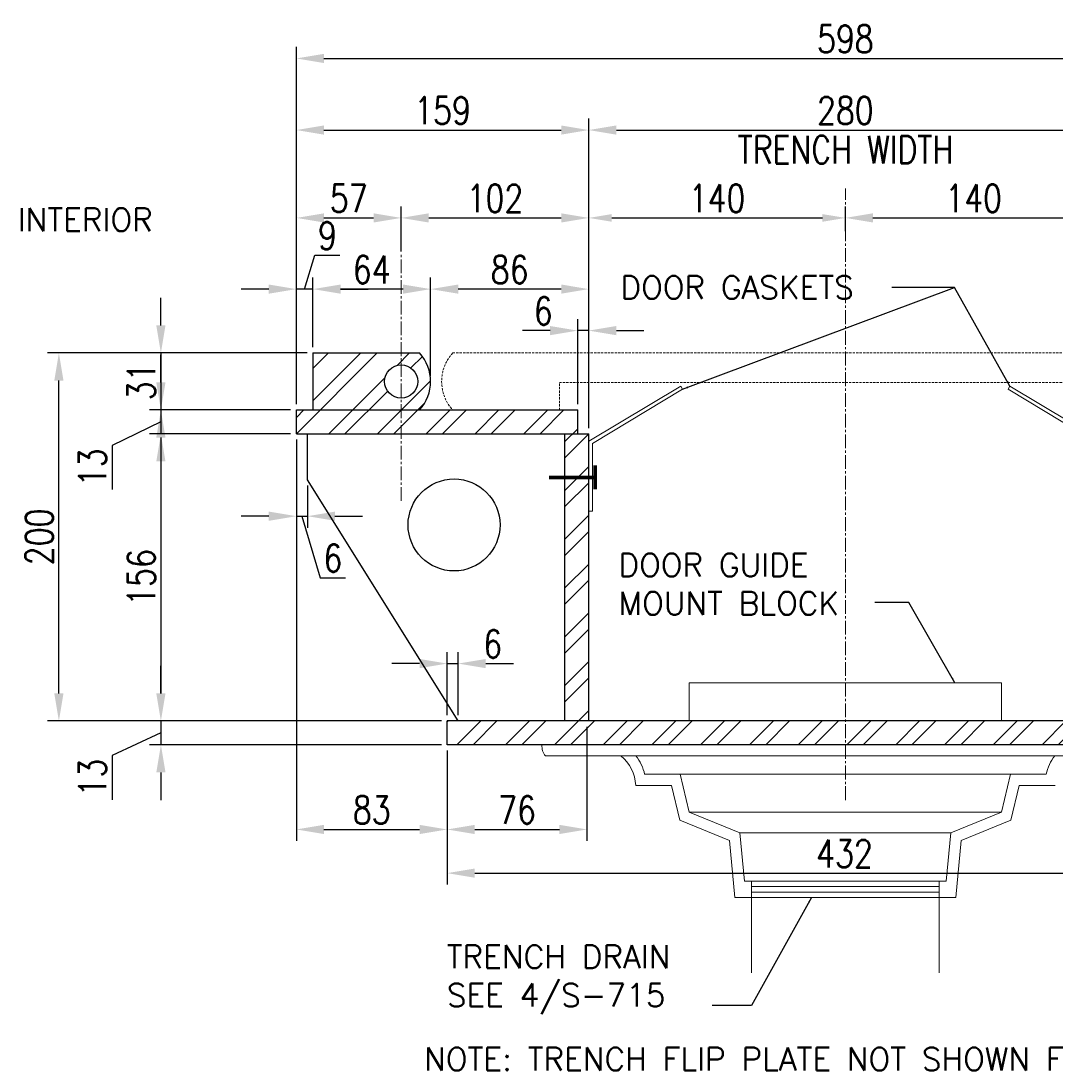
# Model space of a CAD drawing. Header units: millimetres. Extents: x -206 to 20211, y -8708 to 5000.
# Tile 2 of 9: x 6377 to 6939, y -7823 to -7252. Entities that reach past the tile are written whole.
import ezdxf

# ---------------------------------------------------------------- set-up
doc = ezdxf.new("R2010")
doc.units = ezdxf.units.MM
doc.linetypes.add('CENTER2', pattern=[1.125, 0.75, -0.125, 0.125, -0.125])
doc.linetypes.add('HIDDEN2', pattern=[0.1875, 0.125, -0.0625])
for name, color, linetype, lineweight in [('S-SDEL-CNTR', 1, 'CENTER2', 9), ('S-SDEL-DIMS', 91, 'Continuous', 25), ('S-SDEL-HIDD', 1, 'HIDDEN2', 18), ('S-SDEL-LW18', 190, 'Continuous', 18), ('S-SDEL-LW25', 91, 'Continuous', 25), ('S-SDEL-LW70', 234, 'Continuous', 70), ('S-SDEL-PATT', 170, 'Continuous', 18), ('S-SDEL-TEXT', 2, 'Continuous', 25)]:
    doc.layers.add(name, color=color, linetype=linetype, lineweight=lineweight)
doc.styles.get("Standard").update_dxf_attribs({"font": 'romans.shx', "width": 0.8, "height": 3})
doc.styles.add('STD1', font='simplex', dxfattribs={"height": 0.1})
doc.dimstyles.new('Annotative', dxfattribs={"dimscale": 0, "dimtxt": 2.5, "dimasz": 2.5, "dimexe": 1.25, "dimexo": 0.625, "dimtad": 1, "dimdec": 0, "dimzin": 9, "dimdsep": 32, "dimtxsty": 'Standard', "dimcen": 2.5, "dimadec": 0, "dimazin": 0, "dimtfac": 1, "dimtdec": 0, "dimtmove": 1, "dimatfit": 3, "dimfxl": 1, "dimarcsym": 0})

# ---------------------------------------------------------------- blocks, each defined once
blk = doc.blocks.new('*D60')
at = {"layer": 'Defpoints', "color": 0, "transparency": 16777216}
for p in [(6535.82, -7432.53), (6453.16, -7463.53), (6526.82, -7463.53)]:
    blk.add_point(p, dxfattribs=at)
at = {"layer": 'S-SDEL-DIMS', "color": 0, "lineweight": -2, "transparency": 16777216}
for p, q in [((6453.16, -7417.53), (6453.16, -7402.53)), ((6532.7, -7432.53), (6446.91, -7432.53)), ((6453.16, -7432.53), (6453.16, -7463.53)), ((6523.7, -7463.53), (6446.91, -7463.53)), ((6453.16, -7478.53), (6453.16, -7493.53))]:
    blk.add_line(p, q, dxfattribs=at)
at = {"layer": 'S-SDEL-DIMS', "color": 0, "transparency": 16777216}
for points in [[(6450.66, -7417.53), (6455.66, -7417.53), (6453.16, -7432.53)], [(6450.66, -7478.53), (6455.66, -7478.53), (6453.16, -7463.53)]]:
    blk.add_solid(points, dxfattribs=at)
at = {"layer": 'S-SDEL-DIMS', "color": 0, "transparency": 16777216, "insert": (6442.53, -7448.03), "char_height": 15, "attachment_point": 5, "rotation": 90}
blk.add_mtext('31', dxfattribs=at)
blk = doc.blocks.new('*D61')
at = {"layer": 'Defpoints', "color": 0, "transparency": 16777216}
for p in [(6526.82, -7463.53), (6453.16, -7476.53), (6526.82, -7476.53)]:
    blk.add_point(p, dxfattribs=at)
at = {"layer": 'S-SDEL-DIMS', "color": 0, "lineweight": -2, "transparency": 16777216}
for p, q in [((6453.16, -7448.53), (6453.16, -7433.53)), ((6523.7, -7463.53), (6446.91, -7463.53)), ((6453.16, -7463.53), (6453.16, -7476.53)), ((6453.16, -7463.53), (6453.16, -7476.53)), ((6453.16, -7470.03), (6426.59, -7482.77)), ((6523.7, -7476.53), (6446.91, -7476.53)), ((6426.59, -7482.77), (6426.59, -7506.73)), ((6453.16, -7491.53), (6453.16, -7506.53))]:
    blk.add_line(p, q, dxfattribs=at)
at = {"layer": 'S-SDEL-DIMS', "color": 0, "transparency": 16777216}
for points in [[(6450.66, -7448.53), (6455.66, -7448.53), (6453.16, -7463.53)], [(6450.66, -7491.53), (6455.66, -7491.53), (6453.16, -7476.53)]]:
    blk.add_solid(points, dxfattribs=at)
at = {"layer": 'S-SDEL-DIMS', "color": 0, "transparency": 16777216, "insert": (6415.97, -7494.75), "char_height": 15, "attachment_point": 5, "rotation": 90}
blk.add_mtext('13', dxfattribs=at)
blk = doc.blocks.new('*D62')
at = {"layer": 'Defpoints', "color": 0, "transparency": 16777216}
for p in [(6526.82, -7476.53), (6453.16, -7632.53), (6608.82, -7632.53)]:
    blk.add_point(p, dxfattribs=at)
at = {"layer": 'S-SDEL-DIMS', "color": 0, "lineweight": -2, "transparency": 16777216}
for p, q in [((6523.7, -7476.53), (6446.91, -7476.53)), ((6453.16, -7491.53), (6453.16, -7617.53)), ((6605.7, -7632.53), (6446.91, -7632.53))]:
    blk.add_line(p, q, dxfattribs=at)
at = {"layer": 'S-SDEL-DIMS', "color": 0, "transparency": 16777216}
for points in [[(6450.66, -7491.53), (6455.66, -7491.53), (6453.16, -7476.53)], [(6450.66, -7617.53), (6455.66, -7617.53), (6453.16, -7632.53)]]:
    blk.add_solid(points, dxfattribs=at)
at = {"layer": 'S-SDEL-DIMS', "color": 0, "transparency": 16777216, "insert": (6442.53, -7554.53), "char_height": 15, "attachment_point": 5, "rotation": 90}
blk.add_mtext('156', dxfattribs=at)
blk = doc.blocks.new('*D63')
at = {"layer": 'Defpoints', "color": 0, "transparency": 16777216}
for p in [(6608.82, -7632.53), (6453.16, -7645.53), (6608.82, -7645.53)]:
    blk.add_point(p, dxfattribs=at)
at = {"layer": 'S-SDEL-DIMS', "color": 0, "lineweight": -2, "transparency": 16777216}
for p, q in [((6453.16, -7617.53), (6453.16, -7602.53)), ((6605.7, -7632.53), (6446.91, -7632.53)), ((6453.16, -7632.53), (6453.16, -7645.53)), ((6453.16, -7632.53), (6453.16, -7645.53)), ((6453.16, -7639.03), (6426.59, -7651.37)), ((6605.7, -7645.53), (6446.91, -7645.53)), ((6426.59, -7651.37), (6426.59, -7675.33)), ((6453.16, -7660.53), (6453.16, -7675.53))]:
    blk.add_line(p, q, dxfattribs=at)
at = {"layer": 'S-SDEL-DIMS', "color": 0, "transparency": 16777216}
for points in [[(6450.66, -7617.53), (6455.66, -7617.53), (6453.16, -7632.53)], [(6450.66, -7660.53), (6455.66, -7660.53), (6453.16, -7645.53)]]:
    blk.add_solid(points, dxfattribs=at)
at = {"layer": 'S-SDEL-DIMS', "color": 0, "transparency": 16777216, "insert": (6415.97, -7663.35), "char_height": 15, "attachment_point": 5, "rotation": 90}
blk.add_mtext('13', dxfattribs=at)
blk = doc.blocks.new('*D64')
at = {"layer": 'Defpoints', "color": 0, "transparency": 16777216}
for p in [(6397.7, -7432.53), (6535.82, -7432.53), (6608.82, -7632.53)]:
    blk.add_point(p, dxfattribs=at)
at = {"layer": 'S-SDEL-DIMS', "color": 0, "lineweight": -2, "transparency": 16777216}
for p, q in [((6532.7, -7432.53), (6391.45, -7432.53)), ((6397.7, -7617.53), (6397.7, -7447.53)), ((6605.7, -7632.53), (6391.45, -7632.53))]:
    blk.add_line(p, q, dxfattribs=at)
at = {"layer": 'S-SDEL-DIMS', "color": 0, "transparency": 16777216}
for points in [[(6395.2, -7447.53), (6400.2, -7447.53), (6397.7, -7432.53)], [(6395.2, -7617.53), (6400.2, -7617.53), (6397.7, -7632.53)]]:
    blk.add_solid(points, dxfattribs=at)
at = {"layer": 'S-SDEL-DIMS', "color": 0, "transparency": 16777216, "insert": (6387.07, -7532.53), "char_height": 15, "attachment_point": 5, "rotation": 90}
blk.add_mtext('200', dxfattribs=at)
blk = doc.blocks.new('*D65')
at = {"layer": 'Defpoints', "color": 0, "transparency": 16777216}
for p in [(6526.82, -7476.53), (6532.82, -7501.53), (6532.82, -7521.26)]:
    blk.add_point(p, dxfattribs=at)
at = {"layer": 'S-SDEL-DIMS', "color": 0, "lineweight": -2, "transparency": 16777216}
for p, q in [((6526.82, -7479.66), (6526.82, -7527.51)), ((6532.82, -7504.66), (6532.82, -7527.51)), ((6511.82, -7521.26), (6496.82, -7521.26)), ((6526.82, -7521.26), (6532.82, -7521.26)), ((6526.82, -7521.26), (6532.82, -7521.26)), ((6529.82, -7521.26), (6539.85, -7554.7)), ((6547.82, -7521.26), (6562.82, -7521.26)), ((6539.85, -7554.7), (6553.53, -7554.7))]:
    blk.add_line(p, q, dxfattribs=at)
at = {"layer": 'S-SDEL-DIMS', "color": 0, "transparency": 16777216}
for points in [[(6511.82, -7518.76), (6511.82, -7523.76), (6526.82, -7521.26)], [(6547.82, -7518.76), (6547.82, -7523.76), (6532.82, -7521.26)]]:
    blk.add_solid(points, dxfattribs=at)
at = {"layer": 'S-SDEL-DIMS', "color": 0, "transparency": 16777216, "insert": (6546.69, -7544.07), "char_height": 15, "attachment_point": 5}
blk.add_mtext('6', dxfattribs=at)
blk = doc.blocks.new('*D66')
at = {"layer": 'Defpoints', "color": 0, "transparency": 16777216}
for p in [(6526.82, -7476.53), (6608.82, -7645.53), (6608.82, -7691.51)]:
    blk.add_point(p, dxfattribs=at)
at = {"layer": 'S-SDEL-DIMS', "color": 0, "lineweight": -2, "transparency": 16777216}
for p, q in [((6526.82, -7479.66), (6526.82, -7697.76)), ((6608.82, -7648.66), (6608.82, -7697.76)), ((6541.82, -7691.51), (6593.82, -7691.51))]:
    blk.add_line(p, q, dxfattribs=at)
at = {"layer": 'S-SDEL-DIMS', "color": 0, "transparency": 16777216}
for points in [[(6541.82, -7689.01), (6541.82, -7694.01), (6526.82, -7691.51)], [(6593.82, -7689.01), (6593.82, -7694.01), (6608.82, -7691.51)]]:
    blk.add_solid(points, dxfattribs=at)
at = {"layer": 'S-SDEL-DIMS', "color": 0, "transparency": 16777216, "insert": (6567.82, -7680.88), "char_height": 15, "attachment_point": 5}
blk.add_mtext('83', dxfattribs=at)
blk = doc.blocks.new('*D67')
at = {"layer": 'Defpoints', "color": 0, "transparency": 16777216}
for p in [(6684.82, -7632.53), (6608.82, -7645.53), (6684.82, -7691.51)]:
    blk.add_point(p, dxfattribs=at)
at = {"layer": 'S-SDEL-DIMS', "color": 0, "lineweight": -2, "transparency": 16777216}
for p, q in [((6684.82, -7635.66), (6684.82, -7697.76)), ((6608.82, -7648.66), (6608.82, -7697.76)), ((6623.82, -7691.51), (6669.82, -7691.51))]:
    blk.add_line(p, q, dxfattribs=at)
at = {"layer": 'S-SDEL-DIMS', "color": 0, "transparency": 16777216}
for points in [[(6623.82, -7689.01), (6623.82, -7694.01), (6608.82, -7691.51)], [(6669.82, -7689.01), (6669.82, -7694.01), (6684.82, -7691.51)]]:
    blk.add_solid(points, dxfattribs=at)
at = {"layer": 'S-SDEL-DIMS', "color": 0, "transparency": 16777216, "insert": (6646.82, -7680.88), "char_height": 15, "attachment_point": 5}
blk.add_mtext('76', dxfattribs=at)
blk = doc.blocks.new('*D70')
at = {"layer": 'Defpoints', "color": 0, "transparency": 16777216}
for p in [(6608.82, -7645.53), (7040.82, -7645.53), (7040.82, -7715.26)]:
    blk.add_point(p, dxfattribs=at)
at = {"layer": 'S-SDEL-DIMS', "color": 0, "lineweight": -2, "transparency": 16777216}
for p, q in [((6608.82, -7648.66), (6608.82, -7721.51)), ((7040.82, -7648.66), (7040.82, -7721.51)), ((6623.82, -7715.26), (7025.82, -7715.26))]:
    blk.add_line(p, q, dxfattribs=at)
at = {"layer": 'S-SDEL-DIMS', "color": 0, "transparency": 16777216}
for points in [[(6623.82, -7712.76), (6623.82, -7717.76), (6608.82, -7715.26)], [(7025.82, -7712.76), (7025.82, -7717.76), (7040.82, -7715.26)]]:
    blk.add_solid(points, dxfattribs=at)
at = {"layer": 'S-SDEL-DIMS', "color": 0, "transparency": 16777216, "insert": (6824.82, -7704.64), "char_height": 15, "attachment_point": 5}
blk.add_mtext('432', dxfattribs=at)
blk = doc.blocks.new('*D71')
at = {"layer": 'Defpoints', "color": 0, "transparency": 16777216}
for p in [(6825.32, -7359.15), (6825.32, -7369.42), (6685.82, -7476.53)]:
    blk.add_point(p, dxfattribs=at)
at = {"layer": 'S-SDEL-DIMS', "color": 0, "lineweight": -2, "transparency": 16777216}
for p, q in [((6685.82, -7473.41), (6685.82, -7352.9)), ((6825.32, -7366.3), (6825.32, -7352.9)), ((6698.32, -7359.15), (6812.82, -7359.15))]:
    blk.add_line(p, q, dxfattribs=at)
at = {"layer": 'S-SDEL-DIMS', "color": 0, "transparency": 16777216}
for points in [[(6698.32, -7357.07), (6698.32, -7361.24), (6685.82, -7359.15)], [(6812.82, -7357.07), (6812.82, -7361.24), (6825.32, -7359.15)]]:
    blk.add_solid(points, dxfattribs=at)
at = {"layer": 'S-SDEL-DIMS', "color": 0, "transparency": 16777216, "insert": (6755.57, -7348.53), "char_height": 15, "attachment_point": 5}
blk.add_mtext('140', dxfattribs=at)
blk = doc.blocks.new('*D72')
at = {"layer": 'Defpoints', "color": 0, "transparency": 16777216}
for p in [(6964.82, -7359.15), (6825.32, -7369.42), (6964.82, -7461.53)]:
    blk.add_point(p, dxfattribs=at)
at = {"layer": 'S-SDEL-DIMS', "color": 0, "lineweight": -2, "transparency": 16777216}
for p, q in [((6825.32, -7366.3), (6825.32, -7352.9)), ((6964.82, -7458.41), (6964.82, -7352.9)), ((6840.32, -7359.15), (6949.82, -7359.15))]:
    blk.add_line(p, q, dxfattribs=at)
at = {"layer": 'S-SDEL-DIMS', "color": 0, "transparency": 16777216}
for points in [[(6840.32, -7356.65), (6840.32, -7361.65), (6825.32, -7359.15)], [(6949.82, -7356.65), (6949.82, -7361.65), (6964.82, -7359.15)]]:
    blk.add_solid(points, dxfattribs=at)
at = {"layer": 'S-SDEL-DIMS', "color": 0, "transparency": 16777216, "insert": (6895.07, -7348.53), "char_height": 15, "attachment_point": 5}
blk.add_mtext('140', dxfattribs=at)
blk = doc.blocks.new('*D73')
at = {"layer": 'Defpoints', "color": 0, "transparency": 16777216}
for p in [(6679.82, -7420.4), (6679.82, -7463.53), (6685.82, -7476.53)]:
    blk.add_point(p, dxfattribs=at)
at = {"layer": 'S-SDEL-DIMS', "color": 0, "lineweight": -2, "transparency": 16777216}
for p, q in [((6679.82, -7460.41), (6679.82, -7414.15)), ((6685.82, -7473.41), (6685.82, -7414.15)), ((6664.82, -7420.4), (6649.82, -7420.4)), ((6685.82, -7420.4), (6679.82, -7420.4)), ((6700.82, -7420.4), (6715.82, -7420.4))]:
    blk.add_line(p, q, dxfattribs=at)
at = {"layer": 'S-SDEL-DIMS', "color": 0, "transparency": 16777216}
for points in [[(6664.82, -7417.9), (6664.82, -7422.9), (6679.82, -7420.4)], [(6700.82, -7417.9), (6700.82, -7422.9), (6685.82, -7420.4)]]:
    blk.add_solid(points, dxfattribs=at)
at = {"layer": 'S-SDEL-DIMS', "color": 0, "transparency": 16777216, "insert": (6661.07, -7409.77), "char_height": 15, "attachment_point": 5}
blk.add_mtext('6', dxfattribs=at)
blk = doc.blocks.new('*D74')
at = {"layer": 'Defpoints', "color": 0, "transparency": 16777216}
for p in [(6599.82, -7397.84), (6599.82, -7448.03), (6685.82, -7476.53)]:
    blk.add_point(p, dxfattribs=at)
at = {"layer": 'S-SDEL-DIMS', "color": 0, "lineweight": -2, "transparency": 16777216}
for p, q in [((6599.82, -7444.91), (6599.82, -7391.59)), ((6685.82, -7473.41), (6685.82, -7391.59)), ((6670.82, -7397.84), (6614.82, -7397.84))]:
    blk.add_line(p, q, dxfattribs=at)
at = {"layer": 'S-SDEL-DIMS', "color": 0, "transparency": 16777216}
for points in [[(6614.82, -7395.34), (6614.82, -7400.34), (6599.82, -7397.84)], [(6670.82, -7395.34), (6670.82, -7400.34), (6685.82, -7397.84)]]:
    blk.add_solid(points, dxfattribs=at)
at = {"layer": 'S-SDEL-DIMS', "color": 0, "transparency": 16777216, "insert": (6642.82, -7387.21), "char_height": 15, "attachment_point": 5}
blk.add_mtext('86', dxfattribs=at)
blk = doc.blocks.new('*D75')
at = {"layer": 'Defpoints', "color": 0, "transparency": 16777216}
for p in [(6535.82, -7397.84), (6535.82, -7432.53), (6599.82, -7448.03)]:
    blk.add_point(p, dxfattribs=at)
at = {"layer": 'S-SDEL-DIMS', "color": 0, "lineweight": -2, "transparency": 16777216}
for p, q in [((6535.82, -7429.41), (6535.82, -7391.59)), ((6599.82, -7444.91), (6599.82, -7391.59)), ((6584.82, -7397.84), (6550.82, -7397.84))]:
    blk.add_line(p, q, dxfattribs=at)
at = {"layer": 'S-SDEL-DIMS', "color": 0, "transparency": 16777216}
for points in [[(6550.82, -7395.34), (6550.82, -7400.34), (6535.82, -7397.84)], [(6584.82, -7395.34), (6584.82, -7400.34), (6599.82, -7397.84)]]:
    blk.add_solid(points, dxfattribs=at)
at = {"layer": 'S-SDEL-DIMS', "color": 0, "transparency": 16777216, "insert": (6567.82, -7387.21), "char_height": 15, "attachment_point": 5}
blk.add_mtext('64', dxfattribs=at)
blk = doc.blocks.new('*D76')
at = {"layer": 'Defpoints', "color": 0, "transparency": 16777216}
for p in [(6526.82, -7397.84), (6535.82, -7432.53), (6526.82, -7463.53)]:
    blk.add_point(p, dxfattribs=at)
at = {"layer": 'S-SDEL-DIMS', "color": 0, "lineweight": -2, "transparency": 16777216}
for p, q in [((6531.32, -7397.84), (6536.85, -7379.4)), ((6536.85, -7379.4), (6550.53, -7379.4)), ((6526.82, -7460.41), (6526.82, -7391.59)), ((6535.82, -7429.41), (6535.82, -7391.59)), ((6511.82, -7397.84), (6496.82, -7397.84)), ((6535.82, -7397.84), (6526.82, -7397.84)), ((6535.82, -7397.84), (6526.82, -7397.84)), ((6550.82, -7397.84), (6565.82, -7397.84))]:
    blk.add_line(p, q, dxfattribs=at)
at = {"layer": 'S-SDEL-DIMS', "color": 0, "transparency": 16777216}
for points in [[(6511.82, -7395.34), (6511.82, -7400.34), (6526.82, -7397.84)], [(6550.82, -7395.34), (6550.82, -7400.34), (6535.82, -7397.84)]]:
    blk.add_solid(points, dxfattribs=at)
at = {"layer": 'S-SDEL-DIMS', "color": 0, "transparency": 16777216, "insert": (6543.69, -7368.77), "char_height": 15, "attachment_point": 5}
blk.add_mtext('9', dxfattribs=at)
blk = doc.blocks.new('*D77')
at = {"layer": 'Defpoints', "color": 0, "transparency": 16777216}
for p in [(6685.82, -7311.4), (6526.82, -7463.53), (6685.82, -7476.53)]:
    blk.add_point(p, dxfattribs=at)
at = {"layer": 'S-SDEL-DIMS', "color": 0, "lineweight": -2, "transparency": 16777216}
for p, q in [((6526.82, -7460.41), (6526.82, -7305.15)), ((6685.82, -7473.41), (6685.82, -7305.15)), ((6541.82, -7311.4), (6670.82, -7311.4))]:
    blk.add_line(p, q, dxfattribs=at)
at = {"layer": 'S-SDEL-DIMS', "color": 0, "transparency": 16777216}
for points in [[(6541.82, -7308.9), (6541.82, -7313.9), (6526.82, -7311.4)], [(6670.82, -7308.9), (6670.82, -7313.9), (6685.82, -7311.4)]]:
    blk.add_solid(points, dxfattribs=at)
at = {"layer": 'S-SDEL-DIMS', "color": 0, "transparency": 16777216, "insert": (6606.32, -7300.77), "char_height": 15, "attachment_point": 5}
blk.add_mtext('159', dxfattribs=at)
blk = doc.blocks.new('*D78')
at = {"layer": 'Defpoints', "color": 0, "transparency": 16777216}
for p in [(6964.82, -7311.4), (6964.82, -7461.53), (6685.82, -7476.53)]:
    blk.add_point(p, dxfattribs=at)
at = {"layer": 'S-SDEL-DIMS', "color": 0, "lineweight": -2, "transparency": 16777216}
for p, q in [((6685.82, -7473.41), (6685.82, -7305.15)), ((6964.82, -7458.41), (6964.82, -7305.15)), ((6700.82, -7311.4), (6949.82, -7311.4))]:
    blk.add_line(p, q, dxfattribs=at)
at = {"layer": 'S-SDEL-DIMS', "color": 0, "transparency": 16777216}
for points in [[(6700.82, -7308.9), (6700.82, -7313.9), (6685.82, -7311.4)], [(6949.82, -7308.9), (6949.82, -7313.9), (6964.82, -7311.4)]]:
    blk.add_solid(points, dxfattribs=at)
at = {"layer": 'S-SDEL-DIMS', "color": 0, "transparency": 16777216, "char_height": 15, "attachment_point": 5}
for s, insert in [('280', (6825.32, -7300.77)), ('TRENCH WIDTH', (6825.32, -7322.02))]:
    blk.add_mtext(s, dxfattribs=dict(at, insert=insert))
blk = doc.blocks.new('*D90')
at = {"layer": 'Defpoints', "color": 0, "transparency": 16777216}
for p in [(7123.82, -7272.47), (7123.82, -7448.53), (6526.82, -7463.53)]:
    blk.add_point(p, dxfattribs=at)
at = {"layer": 'S-SDEL-DIMS', "color": 0, "lineweight": -2, "transparency": 16777216}
for p, q in [((6526.82, -7460.41), (6526.82, -7266.22)), ((7123.82, -7445.41), (7123.82, -7266.22)), ((6541.82, -7272.47), (7108.82, -7272.47))]:
    blk.add_line(p, q, dxfattribs=at)
at = {"layer": 'S-SDEL-DIMS', "color": 0, "transparency": 16777216}
for points in [[(6541.82, -7269.97), (6541.82, -7274.97), (6526.82, -7272.47)], [(7108.82, -7269.97), (7108.82, -7274.97), (7123.82, -7272.47)]]:
    blk.add_solid(points, dxfattribs=at)
at = {"layer": 'S-SDEL-DIMS', "color": 0, "transparency": 16777216, "insert": (6825.32, -7261.84), "char_height": 15, "attachment_point": 5}
blk.add_mtext('598', dxfattribs=at)
blk = doc.blocks.new('*D92')
at = {"layer": 'Defpoints', "color": 0, "transparency": 16777216}
for p in [(6614.82, -7601.35), (6608.82, -7632.53), (6614.82, -7632.53)]:
    blk.add_point(p, dxfattribs=at)
at = {"layer": 'S-SDEL-DIMS', "color": 0, "lineweight": -2, "transparency": 16777216}
for p, q in [((6608.82, -7629.41), (6608.82, -7595.1)), ((6614.82, -7629.41), (6614.82, -7595.1)), ((6593.82, -7601.35), (6578.82, -7601.35)), ((6608.82, -7601.35), (6614.82, -7601.35)), ((6629.82, -7601.35), (6644.82, -7601.35))]:
    blk.add_line(p, q, dxfattribs=at)
at = {"layer": 'S-SDEL-DIMS', "color": 0, "transparency": 16777216}
for points in [[(6593.82, -7598.85), (6593.82, -7603.85), (6608.82, -7601.35)], [(6629.82, -7598.85), (6629.82, -7603.85), (6614.82, -7601.35)]]:
    blk.add_solid(points, dxfattribs=at)
at = {"layer": 'S-SDEL-DIMS', "color": 0, "transparency": 16777216, "insert": (6633.57, -7590.73), "char_height": 15, "attachment_point": 5}
blk.add_mtext('6', dxfattribs=at)
blk = doc.blocks.new('*D165')
at = {"layer": 'Defpoints', "color": 0, "transparency": 16777216}
for p in [(6583.82, -7359.15), (6583.82, -7380.45), (6526.82, -7463.53)]:
    blk.add_point(p, dxfattribs=at)
at = {"layer": 'S-SDEL-DIMS', "color": 0, "lineweight": -2, "transparency": 16777216}
for p, q in [((6526.82, -7460.41), (6526.82, -7352.9)), ((6583.82, -7377.33), (6583.82, -7352.9)), ((6541.82, -7359.15), (6568.82, -7359.15))]:
    blk.add_line(p, q, dxfattribs=at)
at = {"layer": 'S-SDEL-DIMS', "color": 0, "transparency": 16777216}
for points in [[(6541.82, -7356.65), (6541.82, -7361.65), (6526.82, -7359.15)], [(6568.82, -7356.65), (6568.82, -7361.65), (6583.82, -7359.15)]]:
    blk.add_solid(points, dxfattribs=at)
at = {"layer": 'S-SDEL-DIMS', "color": 0, "transparency": 16777216, "insert": (6555.32, -7348.53), "char_height": 15, "attachment_point": 5}
blk.add_mtext('57', dxfattribs=at)
blk = doc.blocks.new('*D166')
at = {"layer": 'Defpoints', "color": 0, "transparency": 16777216}
for p in [(6685.82, -7359.15), (6583.82, -7380.45), (6685.82, -7476.53)]:
    blk.add_point(p, dxfattribs=at)
at = {"layer": 'S-SDEL-DIMS', "color": 0, "lineweight": -2, "transparency": 16777216}
for p, q in [((6583.82, -7377.33), (6583.82, -7352.9)), ((6685.82, -7473.41), (6685.82, -7352.9)), ((6598.82, -7359.15), (6670.82, -7359.15))]:
    blk.add_line(p, q, dxfattribs=at)
at = {"layer": 'S-SDEL-DIMS', "color": 0, "transparency": 16777216}
for points in [[(6598.82, -7356.65), (6598.82, -7361.65), (6583.82, -7359.15)], [(6670.82, -7356.65), (6670.82, -7361.65), (6685.82, -7359.15)]]:
    blk.add_solid(points, dxfattribs=at)
at = {"layer": 'S-SDEL-DIMS', "color": 0, "transparency": 16777216, "insert": (6634.82, -7348.53), "char_height": 15, "attachment_point": 5}
blk.add_mtext('102', dxfattribs=at)

msp = doc.modelspace()

# ---------------------------------------------------------------- hatches: boundary and pattern name
at = {"layer": 'S-SDEL-PATT'}
h = msp.add_hatch(dxfattribs=at)
h.set_pattern_fill('ANSI32', color=256, scale=50)
h.set_pattern_definition([(45, (6979.582, 4307.698), (-13.258252, 13.258252), []), (45, (6988.42, 4307.698), (-13.258252, 13.258252), [])])
h.paths.add_polyline_path([(6593.82, -7463.53), (6526.82, -7463.53), (6526.82, -7476.53), (6593.82, -7476.53)])
h.paths.add_polyline_path([(6679.82, -7463.53), (6593.82, -7463.53), (6593.82, -7476.53), (6679.82, -7476.53)])
edge = h.paths.add_edge_path()
edge.add_arc((6583.82, -7448.03), 9, 180, 270, ccw=False)
edge.add_arc((6583.82, -7448.03), 9, 90, 180, ccw=False)
edge.add_line((6583.82, -7439.03), (6593.82, -7432.53))
edge.add_line((6593.82, -7432.53), (6535.82, -7432.53))
edge.add_line((6535.82, -7432.53), (6535.82, -7463.53))
edge.add_line((6535.82, -7463.53), (6593.82, -7463.53))
edge.add_line((6593.82, -7463.53), (6583.82, -7457.03))
edge = h.paths.add_edge_path()
edge.add_line((6593.82, -7432.53), (6583.82, -7439.03))
edge.add_arc((6583.82, -7448.03), 9, 0, 90, ccw=False)
edge.add_arc((6583.82, -7448.03), 9, -90, 0, ccw=False)
edge.add_line((6583.82, -7457.03), (6593.82, -7463.53))
edge.add_arc((6576.8, -7448.03), 23.02, 317.6775, 402.3225)
h.paths.add_polyline_path([(6685.82, -7476.53), (6672.82, -7476.53), (6672.82, -7632.53), (6685.82, -7632.53)])
h.paths.add_polyline_path([(6825.32, -7632.53), (6608.82, -7632.53), (6608.82, -7645.53), (6825.32, -7645.53)])
h.paths.add_polyline_path([(7040.82, -7632.53), (6825.32, -7632.53), (6825.32, -7645.53), (6990.32, -7645.53), (7040.82, -7645.53)])
h.paths.add_polyline_path([(6977.82, -7461.53), (6964.82, -7461.53), (6964.82, -7632.53), (6977.82, -7632.53)])
h.paths.add_polyline_path([(7123.82, -7448.53), (6970.82, -7448.53), (6970.82, -7461.53), (7123.82, -7461.53)])
h.paths.add_polyline_path([(7114.82, -7432.53), (7050.82, -7432.53), (7050.82, -7448.53), (7114.82, -7448.53)])

# ---------------------------------------------------------------- linework, layer by layer
at = {"layer": 'S-SDEL-CNTR', "ltscale": 10}
for p, q in [((6825.32, -7675.56), (6825.32, -7343.16)), ((6583.82, -7512.95), (6583.82, -7378.86))]:
    msp.add_line(p, q, dxfattribs=at)
at = {"layer": 'S-SDEL-HIDD', "ltscale": 10}
for p, q in [((6611.82, -7432.53), (7041.82, -7432.53)), ((6669.82, -7463.53), (6669.82, -7448.53)), ((6669.82, -7448.53), (7041.82, -7448.53))]:
    msp.add_line(p, q, dxfattribs=at)
msp.add_arc((6628.84, -7448.03), 23.02, 137.6775, 222.3225, dxfattribs=at)
at = {"layer": 'S-SDEL-LW18'}
for p, q in [((6910.19, -7611.86), (6740.45, -7611.86)), ((6740.45, -7632.53), (6740.45, -7611.86)), ((6910.19, -7632.53), (6910.19, -7611.86)), ((6660.32, -7645.53), (6990.32, -7645.53)), ((6662.21, -7651.53), (6988.44, -7651.53)), ((6735.49, -7661.53), (6716.19, -7661.53)), ((6915.15, -7661.53), (6735.49, -7661.53)), ((6740.45, -7682.2), (6735.49, -7661.53)), ((6910.19, -7682.2), (6915.15, -7661.53)), ((6915.15, -7661.53), (6934.45, -7661.53)), ((6730.76, -7667.53), (6711.32, -7667.53)), ((6735.32, -7686.53), (6730.76, -7667.53)), ((6915.32, -7686.53), (6919.88, -7667.53)), ((6919.88, -7667.53), (6939.32, -7667.53)), ((6762.32, -7697.53), (6735.32, -7686.53)), ((6740.45, -7682.2), (6910.19, -7682.2)), ((6767.95, -7693.41), (6740.45, -7682.2)), ((6882.69, -7693.41), (6910.19, -7682.2)), ((6888.32, -7697.53), (6915.32, -7686.53)), ((6765.32, -7728.53), (6762.32, -7697.53)), ((6770.48, -7719.53), (6767.95, -7693.41)), ((6767.95, -7693.41), (6882.69, -7693.41)), ((6880.17, -7719.53), (6882.69, -7693.41)), ((6885.32, -7728.53), (6888.32, -7697.53)), ((6774.32, -7719.53), (6770.48, -7719.53)), ((6876.32, -7719.53), (6774.32, -7719.53)), ((6774.32, -7719.53), (6774.32, -7769.44)), ((6876.32, -7719.53), (6876.32, -7769.44)), ((6876.32, -7719.53), (6880.17, -7719.53)), ((6876.32, -7722.53), (6774.32, -7722.53)), ((6876.32, -7725.53), (6774.32, -7725.53)), ((6765.32, -7728.53), (6774.32, -7728.53)), ((6876.32, -7728.53), (6774.32, -7728.53)), ((6885.32, -7728.53), (6876.32, -7728.53))]:
    msp.add_line(p, q, dxfattribs=at)
for points in [[(6736.85, -7452.25), (6687.82, -7481.7), (6687.82, -7518.57), (6685.82, -7518.57), (6685.82, -7480.57), (6735.82, -7450.53)], [(6913.79, -7452.25), (6962.82, -7481.7), (6962.82, -7518.57), (6964.82, -7518.57), (6964.82, -7480.57), (6914.82, -7450.53)]]:
    msp.add_lwpolyline(points, close=True, dxfattribs=at)
for centre, radius, start, end in [((6669.27, -7646.02), 8.96, 176.9035, 217.9986), ((6689.19, -7668.6), 22.15, 2.7533, 50.3768), ((6691.97, -7666.92), 24.81, 12.5382, 38.3271), ((6958.67, -7666.92), 24.81, 141.6729, 167.4618)]:
    msp.add_arc(centre, radius, start, end, dxfattribs=at)
at = {"layer": 'S-SDEL-LW25'}
for p, q in [((6535.82, -7432.53), (6593.82, -7432.53)), ((6535.82, -7432.53), (6535.82, -7463.53)), ((6526.82, -7463.53), (6679.82, -7463.53)), ((6526.82, -7476.53), (6526.82, -7463.53)), ((6679.82, -7476.53), (6679.82, -7463.53)), ((6526.82, -7476.53), (6685.82, -7476.53)), ((6532.82, -7501.53), (6532.82, -7476.53)), ((6672.82, -7632.53), (6672.82, -7476.53)), ((6685.82, -7632.53), (6685.82, -7476.53)), ((6614.82, -7632.53), (6532.82, -7501.53)), ((7040.82, -7632.53), (6608.82, -7632.53)), ((6608.82, -7645.53), (6608.82, -7632.53)), ((7040.82, -7645.53), (6608.82, -7645.53))]:
    msp.add_line(p, q, dxfattribs=at)
for centre, radius in [((6583.82, -7448.03), 9), ((6612.57, -7526.01), 25)]:
    msp.add_circle(centre, radius, dxfattribs=at)
msp.add_arc((6576.8, -7448.03), 23.02, 317.6775, 42.3225, dxfattribs=at)
msp.add_arc((6576.8, -7448.03), 23.02, 317.6775, 42.3225, dxfattribs=at)
at = {"layer": 'S-SDEL-LW70'}
for points in [[(6689.32, -7506.64), (6689.32, -7493.64)], [(6664.32, -7500.14), (6689.32, -7500.14)]]:
    msp.add_lwpolyline(points, dxfattribs=at)

# ---------------------------------------------------------------- texts
at = {"layer": 'S-SDEL-TEXT', "char_height": 12.5, "style": 'STD1'}
for s, insert, width, attachment_point in [('INTERIOR', (6375.37, -7353.85), 84.0334, 1), ('DOOR GASKETS', (6703.03, -7390.68), 184.0235, 1), ('DOOR GUIDE\\PMOUNT BLOCK', (6701.96, -7541.52), 184.0235, 1), ('TRENCH DRAIN\\PSEE 4/S-715', (6608.6, -7754.46), 242.1831, 1), ('NOTE: TRENCH FLIP PLATE NOT SHOWN FOR CLARITY.', (7044.75, -7810.06), 514.0589, 3)]:
    msp.add_mtext(s, dxfattribs=dict(at, insert=insert, width=width, attachment_point=attachment_point))

# ---------------------------------------------------------------- dimensions: what is measured, and where the dimension line sits
at = {"layer": 'S-SDEL-DIMS'}
for base, p1, p2, text, picture, middle in [((7123.82, -7272.47), (6526.82, -7463.53), (7123.82, -7448.53), '598', '*D90', (6825.32, -7261.84)), ((6964.82, -7311.4), (6685.82, -7476.53), (6964.82, -7461.53), '280\\XTRENCH WIDTH', '*D78', (6825.32, -7311.4)), ((6608.82, -7691.51), (6526.82, -7476.53), (6608.82, -7645.53), '83', '*D66', (6567.82, -7680.88))]:
    dim = msp.add_linear_dim(base=base, p1=p1, p2=p2, text=text, dimstyle='Annotative', override={"dimasz": 3}, dxfattribs=at)
    dim.commit()
    dim.dimension.update_dxf_attribs({"geometry": picture, "text_midpoint": middle})
for base, p1, p2, picture, middle in [((6685.82, -7311.4), (6526.82, -7463.53), (6685.82, -7476.53), '*D77', (6606.32, -7300.77)), ((6583.82, -7359.15), (6526.82, -7463.53), (6583.82, -7380.45), '*D165', (6555.32, -7348.53)), ((6685.82, -7359.15), (6583.82, -7380.45), (6685.82, -7476.53), '*D166', (6634.82, -7348.53)), ((6964.82314158, -7359.15280089), (6825.32314158, -7369.42211122), (6964.82314158, -7461.53146069), '*D72', (6895.07314158, -7348.52780089)), ((6526.82, -7397.84), (6535.82, -7432.53), (6526.82, -7463.53), '*D76', (6539.98, -7368.77)), ((6535.82, -7397.84), (6599.82, -7448.03), (6535.82, -7432.53), '*D75', (6567.82, -7387.21)), ((6599.82, -7397.84), (6685.82, -7476.53), (6599.82, -7448.03), '*D74', (6642.82, -7387.21)), ((6532.82, -7521.26), (6526.82, -7476.53), (6532.82, -7501.53), '*D65', (6542.98, -7544.07)), ((6684.82, -7691.51), (6608.82, -7645.53), (6684.82, -7632.53), '*D67', (6646.82, -7680.88)), ((7040.82, -7715.26), (6608.82, -7645.53), (7040.82, -7645.53), '*D70', (6824.82, -7704.64))]:
    dim = msp.add_linear_dim(base=base, p1=p1, p2=p2, dimstyle='Annotative', override={"dimasz": 3}, dxfattribs=at)
    dim.commit()
    dim.dimension.update_dxf_attribs({"geometry": picture, "text_midpoint": middle})
dim = msp.add_linear_dim(base=(6825.32314158, -7359.15280089), p1=(6685.82314158, -7476.53146069), p2=(6825.32314158, -7369.42211122), dimstyle='Annotative', dxfattribs=at)
dim.commit()
dim.dimension.update_dxf_attribs({"geometry": '*D71', "text_midpoint": (6755.57314158, -7348.52780089)})
dim = msp.add_linear_dim(base=(6679.82, -7420.4), p1=(6685.82, -7476.53), p2=(6679.82, -7463.53), dimstyle='Annotative', override={"dimasz": 3}, dxfattribs=at)
dim.commit()
dim.dimension.update_dxf_attribs({"geometry": '*D73', "text_midpoint": (6661.07, -7420.4), "dimtype": 160})
for base, p1, p2, picture, middle in [((6453.16, -7463.53), (6535.82, -7432.53), (6526.82, -7463.53), '*D60', (6442.53, -7448.03)), ((6397.7, -7432.53), (6608.82, -7632.53), (6535.82, -7432.53), '*D64', (6387.07, -7532.53)), ((6453.16, -7632.53), (6526.82, -7476.53), (6608.82, -7632.53), '*D62', (6442.53, -7554.53))]:
    dim = msp.add_linear_dim(base=base, p1=p1, p2=p2, angle=90, dimstyle='Annotative', override={"dimasz": 3}, dxfattribs=at)
    dim.commit()
    dim.dimension.update_dxf_attribs({"geometry": picture, "text_midpoint": middle})
for base, p1, p2, angle, picture, middle in [((6453.16, -7476.53), (6526.82, -7463.53), (6526.82, -7476.53), 90, '*D61', (6426.59, -7485.89)), ((6614.82, -7601.35), (6608.82, -7632.53), (6614.82, -7632.53), 180, '*D92', (6633.57, -7601.35)), ((6453.16, -7645.53), (6608.82, -7632.53), (6608.82, -7645.53), 90, '*D63', (6426.59, -7654.49))]:
    dim = msp.add_linear_dim(base=base, p1=p1, p2=p2, angle=angle, dimstyle='Annotative', override={"dimasz": 3}, dxfattribs=at)
    dim.commit()
    dim.dimension.update_dxf_attribs({"geometry": picture, "text_midpoint": middle, "dimtype": 160})

# ---------------------------------------------------------------- leaders
at = {"layer": 'S-SDEL-TEXT'}
for points in [[(6736.85, -7452.25), (6884.75, -7397.01), (6850.51, -7397.01)], [(6914.82, -7450.53), (6884.75, -7397.01), (6850.51, -7397.01)], [(6884.92, -7611.86), (6859.86, -7568.08), (6841.38, -7568.08)], [(6806.95, -7728.53), (6774.32, -7787.23), (6752.98, -7787.23)]]:
    msp.add_leader(points, dimstyle='Annotative', override={"dimscale": 0, "dimasz": 3, "dimgap": 0.625, "dimtad": 0}, dxfattribs=at)

doc.saveas('drawing.dxf')
